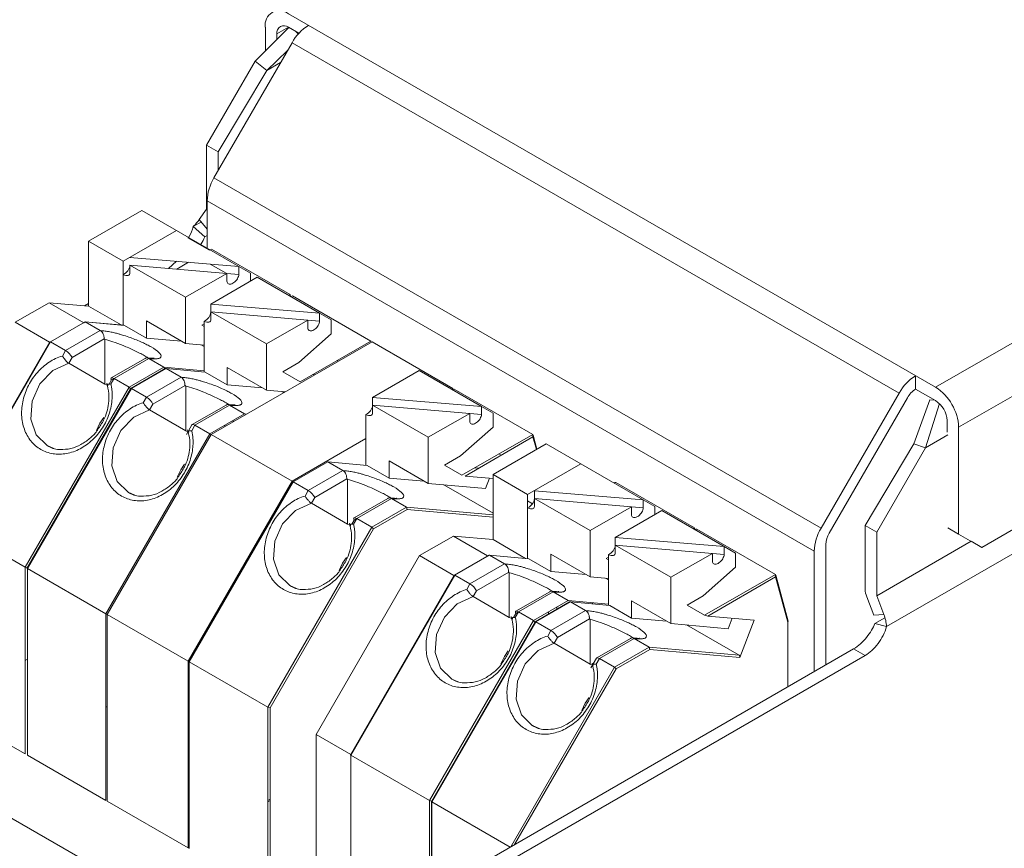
# Model space of a CAD drawing. Header units: millimetres. Extents: x -48 to 228, y 237 to 401.
# Tile 3 of 7: x -33 to -3, y 253 to 279. Entities that reach past the tile are written whole.
import ezdxf

# ---------------------------------------------------------------- set-up
doc = ezdxf.new("R2010")
doc.units = ezdxf.units.MM

msp = doc.modelspace()

# ---------------------------------------------------------------- linework, layer by layer
at = {"color": 7, "linetype": 'Continuous', "lineweight": 15}
for p, q in [((-4.887, 267.596), (204.134, 388.261)), ((-4.18, 266.372), (204.841, 387.037)), ((204.134, 382.546), (-3.473, 262.697)), ((198.073, 378.301), (-6.386, 260.269)), ((-4.887, 267.596), (-24.686, 279.026)), ((-24.671, 278.609), (-25.705, 277.583)), ((-25.393, 278.618), (-25.393, 277.892)), ((-25.039, 278.414), (-25.039, 278.243)), ((-24.365, 278.433), (-24.686, 278.618)), ((-26.966, 274.004), (-24.574, 278.145)), ((-5.998, 267.421), (-24.574, 278.145)), ((-25.705, 277.583), (-27.193, 275.004)), ((-25.351, 277.292), (-25.705, 277.583)), ((-25.351, 277.292), (-26.84, 274.8)), ((-27.193, 275.004), (-26.84, 274.8)), ((-27.193, 275.004), (-27.193, 273.049)), ((-26.84, 274.8), (-26.84, 274.222)), ((-8.389, 263.28), (-26.966, 274.004)), ((-8.596, 262.583), (-27.173, 273.307)), ((-27.173, 271.85), (-27.173, 273.307)), ((-30.802, 272.067), (-29.175, 273.006)), ((-26.205, 271.292), (-29.175, 273.006)), ((-27.193, 273.049), (-27.413, 272.736)), ((-27.351, 272.659), (-27.599, 272.515)), ((-29.741, 271.455), (-28.115, 272.394)), ((-30.802, 270.077), (-30.802, 272.067)), ((-30.802, 272.067), (-29.741, 271.455)), ((-27.761, 272.172), (-27.104, 271.793)), ((-24.638, 270.441), (-27.042, 271.829)), ((-29.741, 269.498), (-29.741, 271.455)), ((-28.108, 271.453), (-28.354, 271.235)), ((-27.832, 270.353), (-29.534, 271.336)), ((-26.566, 271.084), (-29.534, 271.336)), ((-29.534, 271.336), (-29.534, 271.094)), ((-26.205, 271.292), (-26.206, 271.292)), ((-26.205, 271.292), (-25.852, 271.087)), ((-27.832, 270.353), (-26.566, 271.084)), ((-27.059, 270.145), (-25.64, 270.965)), ((-26.566, 271.084), (-26.566, 270.842)), ((-25.852, 271.087), (-25.852, 270.843)), ((-23.731, 269.863), (-25.64, 270.965)), ((-27.832, 268.936), (-27.832, 270.353)), ((-22.163, 269.012), (-24.567, 270.4)), ((-33.048, 269.587), (-32.011, 270.185)), ((-32.011, 270.185), (-30.802, 270.077)), ((-32.011, 270.185), (-30.95, 269.573)), ((-30.802, 270.159), (-30.925, 270.088)), ((-30.802, 270.077), (-29.808, 269.504)), ((-27.059, 270.145), (-27.059, 269.666)), ((-27.059, 270.145), (-23.731, 269.863)), ((-29.034, 269.63), (-29.034, 269.104)), ((-24.091, 269.655), (-27.059, 269.907)), ((-25.357, 268.924), (-27.059, 269.907)), ((-25.357, 268.924), (-24.091, 269.655)), ((-24.091, 269.655), (-24.091, 269.414)), ((-23.731, 269.863), (-23.731, 269.622)), ((-23.731, 269.863), (-23.377, 269.659)), ((-23.377, 269.659), (-23.377, 269.23)), ((-33.048, 269.587), (-31.995, 268.979)), ((-31.507, 268.721), (-30.446, 269.333)), ((-29.718, 269.495), (-30.918, 269.603)), ((-30.446, 269.333), (-30.906, 269.599)), ((-30.906, 269.599), (-29.706, 269.491)), ((-30.443, 269.331), (-30.446, 269.333)), ((-29.718, 269.495), (-29.706, 269.491)), ((-29.706, 269.491), (-29.034, 269.104)), ((-27.266, 269.536), (-27.335, 269.497)), ((-27.266, 268.066), (-27.266, 269.62)), ((-31.307, 268.51), (-30.322, 269.079)), ((-30.305, 269.063), (-30.305, 267.695)), ((-29.034, 269.104), (-27.954, 269.007)), ((-31.989, 268.989), (-35.162, 263.493)), ((-35.148, 263.475), (-31.966, 268.986)), ((-31.966, 268.986), (-31.507, 268.721)), ((-27.052, 266.149), (-22.128, 268.992)), ((-25.357, 267.508), (-25.357, 268.924)), ((-22.128, 268.992), (-19.653, 267.563)), ((-31.603, 268.554), (-31.507, 268.721)), ((-31.409, 268.333), (-31.307, 268.51)), ((-29.068, 268.482), (-30.105, 267.884)), ((-28.961, 268.476), (-30.022, 267.864)), ((-28.961, 268.476), (-28.964, 268.478)), ((-28.501, 268.211), (-28.961, 268.476)), ((-31.409, 268.333), (-30.305, 267.695)), ((-28.501, 268.211), (-29.562, 267.598)), ((-28.459, 268.171), (-29.512, 267.563)), ((-29.491, 267.558), (-28.431, 268.17)), ((-27.971, 267.905), (-28.431, 268.17)), ((-24.367, 268.352), (-24.86, 268.068)), ((-30.022, 267.864), (-29.562, 267.598)), ((-29.032, 267.292), (-27.971, 267.905)), ((-27.968, 267.903), (-27.971, 267.905)), ((-27.231, 268.063), (-26.559, 267.675)), ((-22.11, 267.288), (-20.69, 268.108)), ((-18.781, 267.006), (-20.69, 268.108)), ((-5.498, 267.541), (-5.498, 267.949)), ((-32.744, 262.087), (-29.562, 267.598)), ((-29.514, 267.561), (-32.687, 262.064)), ((-32.673, 262.046), (-29.491, 267.558)), ((-30.199, 267.652), (-30.305, 267.695)), ((-29.562, 267.598), (-29.517, 267.555)), ((-29.514, 267.561), (-29.491, 267.558)), ((-29.491, 267.558), (-29.032, 267.292)), ((-28.832, 267.081), (-27.847, 267.65)), ((-27.83, 267.634), (-27.83, 266.266)), ((-19.7, 267.536), (-19.653, 267.563)), ((-19.653, 267.563), (-19.643, 267.528)), ((-17.213, 266.155), (-19.617, 267.543)), ((-4.887, 267.188), (-5.498, 267.541)), ((-22.11, 267.288), (-22.11, 266.808)), ((-22.11, 267.288), (-18.781, 267.006)), ((-5.998, 267.421), (-8.389, 263.28)), ((-26.593, 267.053), (-27.63, 266.455)), ((-26.486, 267.047), (-27.547, 266.435)), ((-26.486, 267.047), (-26.489, 267.049)), ((-26.027, 266.782), (-26.486, 267.047)), ((-20.407, 266.067), (-22.11, 267.05)), ((-19.141, 266.798), (-22.11, 267.05)), ((-18.781, 267.006), (-18.781, 266.764)), ((-18.781, 267.006), (-18.427, 266.801)), ((-5.198, 265.745), (-4.769, 267.097)), ((-28.934, 266.904), (-27.83, 266.266)), ((-22.316, 265.208), (-22.316, 266.762)), ((-20.407, 266.067), (-19.141, 266.798)), ((-19.141, 266.798), (-19.141, 266.556)), ((-18.427, 266.801), (-18.427, 266.373)), ((-27.638, 266.447), (-27.81, 266.149)), ((-27.547, 266.435), (-27.643, 266.268)), ((-27.547, 266.435), (-27.087, 266.17)), ((-26.379, 266.538), (-26.379, 266.579)), ((-4.533, 266.223), (-4.533, 266.576)), ((-4.18, 263.105), (-4.18, 266.372)), ((-30.269, 260.658), (-27.087, 266.17)), ((-30.234, 260.638), (-27.052, 266.149)), ((-27.759, 266.237), (-27.83, 266.266)), ((-27.052, 266.149), (-24.577, 264.721)), ((-24.577, 264.721), (-22.316, 266.026)), ((-20.407, 264.65), (-20.407, 266.067)), ((-17.082, 265.7), (-17.198, 266.133)), ((-4.508, 266.143), (-5.198, 265.745)), ((-31.863, 265.723), (-32.064, 265.81)), ((-18.427, 264.924), (-16.801, 265.863)), ((-13.831, 264.148), (-16.801, 265.863)), ((-7.041, 263.37), (-5.552, 265.862)), ((-6.687, 263.166), (-5.198, 265.745)), ((-5.198, 265.745), (-5.552, 265.862)), ((-19.417, 265.495), (-19.91, 265.21)), ((-23.021, 265.047), (-23.481, 265.312)), ((-22.281, 265.205), (-21.609, 264.817)), ((-21.609, 265.344), (-21.609, 264.817)), ((-24.082, 264.435), (-23.021, 265.047)), ((-23.018, 265.045), (-23.021, 265.047)), ((-21.609, 264.817), (-20.529, 264.721)), ((-18.654, 264.493), (-18.531, 264.811)), ((-18.427, 262.933), (-18.427, 264.924)), ((-18.427, 264.924), (-17.367, 264.311)), ((-27.759, 259.209), (-24.577, 264.721)), ((-24.564, 264.703), (-27.738, 259.207)), ((-27.724, 259.189), (-24.542, 264.7)), ((-24.542, 264.7), (-24.082, 264.435)), ((-23.882, 264.224), (-22.897, 264.792)), ((-22.88, 264.777), (-22.88, 263.409)), ((-19.931, 264.608), (-18.427, 263.739)), ((-14.7, 264.683), (-14.729, 264.667)), ((-14.668, 264.686), (-14.7, 264.683)), ((-12.263, 263.298), (-14.668, 264.686)), ((-29.389, 264.295), (-29.589, 264.381)), ((-17.16, 264.431), (-17.16, 263.951)), ((-17.16, 264.431), (-13.831, 264.148)), ((-23.984, 264.046), (-22.88, 263.409)), ((-21.643, 264.196), (-22.68, 263.597)), ((-21.536, 264.19), (-22.597, 263.578)), ((-21.077, 263.925), (-22.137, 263.312)), ((-21.536, 264.19), (-21.54, 264.192)), ((-21.077, 263.925), (-21.536, 264.19)), ((-21.051, 263.858), (-21.077, 263.925)), ((-15.457, 263.209), (-17.16, 264.192)), ((-14.191, 263.94), (-17.16, 264.192)), ((-15.457, 263.209), (-14.191, 263.94)), ((-14.191, 263.94), (-14.191, 263.699)), ((-13.831, 264.148), (-13.831, 263.907)), ((-13.831, 264.148), (-13.477, 263.944)), ((-13.477, 263.944), (-13.477, 263.699)), ((-22.087, 263.259), (-21.051, 263.858)), ((-21.051, 263.858), (-18.427, 263.623)), ((-14.685, 263.002), (-13.265, 263.822)), ((-11.356, 262.719), (-13.265, 263.822)), ((-35.148, 263.475), (-32.744, 262.087)), ((-25.319, 257.801), (-22.137, 263.312)), ((-22.775, 263.365), (-22.88, 263.409)), ((-22.597, 263.578), (-22.137, 263.312)), ((-22.137, 263.312), (-22.087, 263.259)), ((-6.687, 263.166), (-7.041, 263.37)), ((-7.041, 261.415), (-7.041, 263.37)), ((-25.249, 257.784), (-22.087, 263.259)), ((-20.673, 262.443), (-19.637, 263.041)), ((-19.637, 263.041), (-18.427, 262.933)), ((-19.637, 263.041), (-18.591, 262.438)), ((-15.457, 261.793), (-15.457, 263.209)), ((-14.685, 263.002), (-14.685, 262.522)), ((-14.685, 263.002), (-11.356, 262.719)), ((-12.226, 263.255), (-12.255, 263.238)), ((-9.788, 261.869), (-12.193, 263.257)), ((-6.687, 261.211), (-6.687, 263.166)), ((-4.508, 263.295), (-4.18, 263.105)), ((-3.473, 262.697), (-4.18, 263.105)), ((-18.427, 262.933), (-17.428, 262.356)), ((-12.982, 261.781), (-14.685, 262.763)), ((-11.356, 262.719), (-11.356, 262.478)), ((-11.356, 262.719), (-11.003, 262.515)), ((-8.243, 262.787), (-8.243, 259.098)), ((-3.793, 262.882), (-6.687, 261.211)), ((-3.473, 262.697), (-3.801, 262.887)), ((-23.835, 256.968), (-20.673, 262.443)), ((-20.673, 262.443), (-19.621, 261.835)), ((-18.559, 262.456), (-19.613, 261.848)), ((-19.592, 261.843), (-18.531, 262.455)), ((-18.072, 262.19), (-18.531, 262.455)), ((-16.659, 262.487), (-16.659, 261.96)), ((-14.892, 260.922), (-14.892, 262.476)), ((-12.982, 261.781), (-11.716, 262.511)), ((-11.003, 262.515), (-11.003, 262.087)), ((-8.596, 262.583), (-8.596, 258.894)), ((-19.132, 261.577), (-18.072, 262.19)), ((-18.068, 262.188), (-18.072, 262.19)), ((-17.331, 262.348), (-16.659, 261.96)), ((-14.892, 262.393), (-14.96, 262.353)), ((-32.673, 262.046), (-30.269, 260.658)), ((-19.615, 261.846), (-22.788, 256.35)), ((-22.774, 256.331), (-19.592, 261.843)), ((-19.615, 261.846), (-19.592, 261.843)), ((-19.592, 261.843), (-19.132, 261.577)), ((-18.932, 261.366), (-17.947, 261.935)), ((-17.93, 261.919), (-17.93, 260.551)), ((-16.659, 261.96), (-15.58, 261.863)), ((-11.955, 260.618), (-9.788, 261.869)), ((-9.78, 261.792), (-9.788, 261.869)), ((-9.396, 260.438), (-9.773, 261.847)), ((-24.439, 261.437), (-24.64, 261.524)), ((-12.982, 260.364), (-12.982, 261.781)), ((-11.859, 260.592), (-9.78, 261.792)), ((-9.78, 261.792), (-9.41, 260.408)), ((-16.693, 261.339), (-17.73, 260.74)), ((-16.587, 261.332), (-17.647, 260.72)), ((-16.587, 261.332), (-16.59, 261.334)), ((-16.127, 261.067), (-16.587, 261.332)), ((-11.993, 261.209), (-12.485, 260.924)), ((-6.467, 260.644), (-6.687, 261.211)), ((-19.035, 261.189), (-17.93, 260.551)), ((-16.084, 261.027), (-17.138, 260.419)), ((-17.117, 260.414), (-16.056, 261.026)), ((-15.597, 260.761), (-16.056, 261.026)), ((-14.856, 260.919), (-14.185, 260.531)), ((-14.185, 261.058), (-14.185, 260.531)), ((-12.485, 260.924), (-11.955, 260.618)), ((-30.234, 260.638), (-27.759, 259.209)), ((-30.234, 254.922), (-30.234, 260.638)), ((-17.647, 260.72), (-17.188, 260.455)), ((-16.657, 260.149), (-15.597, 260.761)), ((-16.479, 260.799), (-16.479, 260.864)), ((-15.594, 260.759), (-15.597, 260.761)), ((-11.955, 260.618), (-11.859, 260.592)), ((-11.859, 260.592), (-10.437, 260.465)), ((-20.37, 254.943), (-17.188, 260.455)), ((-17.14, 260.417), (-20.313, 254.921)), ((-20.299, 254.903), (-17.117, 260.414)), ((-17.825, 260.508), (-17.93, 260.551)), ((-17.14, 260.417), (-17.117, 260.414)), ((-17.117, 260.414), (-16.657, 260.149)), ((-16.457, 259.938), (-15.472, 260.506)), ((-15.455, 260.491), (-15.455, 259.122)), ((-14.185, 260.531), (-13.105, 260.435)), ((-12.507, 260.321), (-10.897, 259.392)), ((-11.229, 260.207), (-11.106, 260.525)), ((-10.437, 260.465), (-10.879, 259.326)), ((-16.56, 259.76), (-15.455, 259.122)), ((-14.218, 259.91), (-15.255, 259.311)), ((-14.112, 259.904), (-15.172, 259.291)), ((-14.112, 259.904), (-14.115, 259.906)), ((-13.652, 259.638), (-14.112, 259.904)), ((-23.658, 250.199), (-7.394, 259.588)), ((-23.304, 249.995), (-7.041, 259.383)), ((-13.652, 259.638), (-14.713, 259.026)), ((-14.663, 258.973), (-13.626, 259.572)), ((-13.626, 259.572), (-13.652, 259.638)), ((-10.897, 259.392), (-13.652, 259.638)), ((-13.626, 259.572), (-10.879, 259.326)), ((-7.041, 259.383), (-7.394, 259.588)), ((-27.759, 253.493), (-27.759, 259.209)), ((-27.724, 259.189), (-25.319, 257.801)), ((-15.384, 259.093), (-15.455, 259.122)), ((-15.263, 259.303), (-15.435, 259.005)), ((-15.172, 259.291), (-15.269, 259.124)), ((-15.172, 259.291), (-14.713, 259.026)), ((-17.765, 253.601), (-14.663, 258.973)), ((-14.713, 259.026), (-14.663, 258.973)), ((-19.489, 258.58), (-19.69, 258.666)), ((-38.861, 257.698), (-24.628, 249.482)), ((-17.014, 257.151), (-17.215, 257.238)), ((-23.835, 256.968), (-22.782, 256.36)), ((-23.835, 251.31), (-23.835, 256.968)), ((-22.774, 256.331), (-20.37, 254.943)), ((-20.314, 254.918), (-20.314, 252.129)), ((-20.313, 254.921), (-20.299, 254.903)), ((-20.299, 254.903), (-17.904, 253.52))]:
    msp.add_line(p, q, dxfattribs=at)
at = {"color": 144, "linetype": 'Continuous', "lineweight": 0}
for p, q in [((-24.686, 278.618), (-25.039, 278.414)), ((-24.384, 278.412), (-24.447, 278.48)), ((-24.711, 277.909), (-25.351, 277.292)), ((-25.351, 277.292), (-24.925, 277.537)), ((-27.413, 272.736), (-27.173, 272.437)), ((-27.599, 272.515), (-27.246, 272.202)), ((-27.246, 272.202), (-27.173, 272.244)), ((-27.089, 271.802), (-27.042, 271.829)), ((-29.534, 271.574), (-26.205, 271.292)), ((-28.106, 271.215), (-27.746, 271.422)), ((-26.592, 271.086), (-27.076, 271.366)), ((-26.205, 271.292), (-26.205, 271.05)), ((-26.205, 271.05), (-26.566, 271.081)), ((-24.624, 270.379), (-24.638, 270.441)), ((-24.62, 270.377), (-24.622, 270.384)), ((-24.614, 270.373), (-24.567, 270.4)), ((-27.832, 268.936), (-29.034, 269.63)), ((-31.966, 268.986), (-30.906, 269.599)), ((-30.95, 269.573), (-30.906, 269.599)), ((-27.335, 269.497), (-27.266, 269.457)), ((-23.377, 269.23), (-24.367, 268.352)), ((-31.989, 268.989), (-31.966, 268.986)), ((-27.266, 268.886), (-27.832, 268.936)), ((-27.356, 268.894), (-27.266, 268.842)), ((-24.33, 267.762), (-22.163, 269.012)), ((-22.153, 268.977), (-22.163, 269.012)), ((-28.474, 268.162), (-28.501, 268.211)), ((-27.266, 268.1), (-28.501, 268.211)), ((-28.459, 268.171), (-28.431, 268.17)), ((-28.431, 268.17), (-27.231, 268.063)), ((-26.559, 268.202), (-26.559, 267.675)), ((-25.357, 267.508), (-26.559, 268.202)), ((-23.198, 268.415), (-23.163, 268.394)), ((-30.022, 267.864), (-30.118, 267.697)), ((-24.86, 268.068), (-24.33, 267.762)), ((-23.941, 267.986), (-23.88, 267.98)), ((-30.105, 267.816), (-30.175, 267.693)), ((-26.559, 267.675), (-25.479, 267.578)), ((-19.664, 267.516), (-19.617, 267.543)), ((-29.128, 267.125), (-29.032, 267.292)), ((-24.787, 267.457), (-25.357, 267.508)), ((-24.881, 267.465), (-24.827, 267.434)), ((-5.748, 267.277), (-8.139, 263.135)), ((-28.934, 266.904), (-28.832, 267.081)), ((-5.552, 265.862), (-5.062, 267.21)), ((-4.908, 267.2), (-5.062, 267.21)), ((-26.027, 266.782), (-27.087, 266.17)), ((-25.965, 266.777), (-26.027, 266.782)), ((-18.427, 266.373), (-19.417, 265.495)), ((-27.087, 266.17), (-27.055, 266.143)), ((-19.38, 264.904), (-17.213, 266.155)), ((-19.283, 264.878), (-17.205, 266.078)), ((-17.205, 266.078), (-17.213, 266.155)), ((-18.249, 265.557), (-18.178, 265.516)), ((-24.542, 264.7), (-23.481, 265.312)), ((-23.481, 265.312), (-22.281, 265.205)), ((-20.407, 264.65), (-21.609, 265.344)), ((-19.91, 265.21), (-19.38, 264.904)), ((-18.992, 265.128), (-18.869, 265.117)), ((-17.367, 264.311), (-15.74, 265.25)), ((-19.283, 264.878), (-18.427, 264.802)), ((-24.564, 264.703), (-24.542, 264.7)), ((-18.654, 264.493), (-20.407, 264.65)), ((-24.179, 264.268), (-24.082, 264.435)), ((-23.984, 264.046), (-23.882, 264.224)), ((-17.367, 262.351), (-17.367, 264.311)), ((-17.367, 264.118), (-17.218, 264.032)), ((-22.68, 263.53), (-22.751, 263.407)), ((-22.597, 263.578), (-22.694, 263.41)), ((-12.311, 263.27), (-12.263, 263.298)), ((-12.248, 263.242), (-12.263, 263.298)), ((-12.193, 263.257), (-12.226, 263.255)), ((-11.716, 262.511), (-14.685, 262.763)), ((-18.559, 262.456), (-18.531, 262.455)), ((-18.531, 262.455), (-17.331, 262.348)), ((-15.457, 261.793), (-16.659, 262.487)), ((-11.716, 262.511), (-11.716, 262.27)), ((-14.96, 262.353), (-14.892, 262.313)), ((-32.744, 262.087), (-32.684, 262.07)), ((-32.744, 256.371), (-32.744, 262.087)), ((-32.687, 262.064), (-32.673, 262.046)), ((-32.673, 256.33), (-32.673, 262.046)), ((-11.003, 262.087), (-11.993, 261.209)), ((-19.229, 261.41), (-19.132, 261.577)), ((-14.892, 261.742), (-15.457, 261.793)), ((-14.981, 261.75), (-14.892, 261.698)), ((-19.035, 261.189), (-18.932, 261.366)), ((-16.127, 261.067), (-17.188, 260.455)), ((-14.892, 260.957), (-16.127, 261.067)), ((-16.084, 261.027), (-16.056, 261.026)), ((-16.056, 261.026), (-14.856, 260.919)), ((-15.385, 261.001), (-15.385, 260.966)), ((-12.982, 260.364), (-14.185, 261.058)), ((-6.993, 261.183), (-6.773, 260.617)), ((-30.269, 260.658), (-30.23, 260.644)), ((-30.269, 254.943), (-30.269, 260.658)), ((-17.73, 260.672), (-17.801, 260.55)), ((-17.647, 260.72), (-17.744, 260.553)), ((-6.467, 260.644), (-6.773, 260.617)), ((-17.188, 260.455), (-17.143, 260.411)), ((-11.229, 260.207), (-12.982, 260.364)), ((-9.396, 260.438), (-9.41, 260.408)), ((-9.41, 260.408), (-9.41, 258.424)), ((-6.74, 260.364), (-6.436, 260.539)), ((-6.386, 260.269), (-6.74, 260.364)), ((-16.754, 259.981), (-16.657, 260.149)), ((-16.56, 259.76), (-16.457, 259.938)), ((-32.673, 259.27), (-32.744, 259.229)), ((-27.738, 259.207), (-27.724, 259.189)), ((-27.724, 253.473), (-27.724, 259.189)), ((-35.148, 257.759), (-32.744, 256.371)), ((-30.234, 257.82), (-30.269, 257.8)), ((-25.319, 257.801), (-25.249, 257.784)), ((-25.319, 252.085), (-25.319, 257.801)), ((-25.249, 252.126), (-25.249, 257.784)), ((-32.673, 256.33), (-30.269, 254.943)), ((-22.788, 256.35), (-22.774, 256.331)), ((-22.774, 250.709), (-22.774, 256.331)), ((-30.234, 254.922), (-27.759, 253.493)), ((-25.249, 254.983), (-25.319, 254.943)), ((-25.249, 254.943), (-25.319, 254.902)), ((-20.37, 254.943), (-20.31, 254.926)), ((-20.37, 252.097), (-20.37, 254.943)), ((-27.724, 253.514), (-27.759, 253.493))]:
    msp.add_line(p, q, dxfattribs=at)
at = {"color": 8, "linetype": 'Continuous', "lineweight": 15}
for p, q in [((-24.685, 270.414), (-24.638, 270.441)), ((-23.731, 269.622), (-24.091, 269.652)), ((-30.022, 267.864), (-30.105, 267.816)), ((-18.781, 266.764), (-19.141, 266.795)), ((-26.628, 266.394), (-26.628, 266.435)), ((-17.198, 266.098), (-17.213, 266.155)), ((-17.205, 266.078), (-17.101, 265.689)), ((-14.715, 264.658), (-14.668, 264.686)), ((-18.427, 263.688), (-21.077, 263.925)), ((-13.831, 263.907), (-14.191, 263.937)), ((-22.597, 263.578), (-22.68, 263.53)), ((-12.24, 263.23), (-12.193, 263.257)), ((-11.356, 262.478), (-11.716, 262.509)), ((-17.647, 260.72), (-17.73, 260.672)), ((-16.728, 260.655), (-16.728, 260.72)), ((-17.885, 253.531), (-14.713, 259.026)), ((-20.299, 252.138), (-20.299, 254.903))]:
    msp.add_line(p, q, dxfattribs=at)
at = {"color": 7, "linetype": 'Continuous', "lineweight": 15, "flags": 128}
for points in [[(-29.534, 271.094), (-29.538, 271.067), (-29.55, 271.045), (-29.568, 271.029), (-29.593, 271.019), (-29.624, 271.016), (-29.66, 271.02), (-29.699, 271.031), (-29.741, 271.048)], [(-26.566, 270.842), (-26.563, 270.815), (-26.555, 270.792), (-26.541, 270.773), (-26.523, 270.759), (-26.501, 270.752), (-26.476, 270.75), (-26.447, 270.754), (-26.417, 270.764), (-26.385, 270.779), (-26.354, 270.8), (-26.324, 270.825), (-26.295, 270.854), (-26.27, 270.885), (-26.248, 270.919), (-26.23, 270.953), (-26.216, 270.987), (-26.208, 271.02), (-26.205, 271.05)], [(-27.059, 269.666), (-27.063, 269.638), (-27.075, 269.616), (-27.093, 269.6), (-27.118, 269.591), (-27.149, 269.588), (-27.185, 269.592), (-27.224, 269.603), (-27.266, 269.62)], [(-24.091, 269.414), (-24.088, 269.386), (-24.08, 269.363), (-24.067, 269.344), (-24.049, 269.331), (-24.026, 269.323), (-24.001, 269.321), (-23.972, 269.325), (-23.942, 269.335), (-23.911, 269.351), (-23.879, 269.371), (-23.849, 269.396), (-23.821, 269.425), (-23.795, 269.457), (-23.773, 269.49), (-23.755, 269.524), (-23.741, 269.558), (-23.733, 269.591), (-23.731, 269.622)], [(-22.11, 266.808), (-22.114, 266.781), (-22.125, 266.759), (-22.143, 266.743), (-22.168, 266.733), (-22.199, 266.73), (-22.235, 266.734), (-22.274, 266.745), (-22.316, 266.762)], [(-19.141, 266.556), (-19.138, 266.529), (-19.13, 266.505), (-19.117, 266.487), (-19.099, 266.473), (-19.077, 266.465), (-19.051, 266.464), (-19.022, 266.468), (-18.992, 266.478), (-18.961, 266.493), (-18.93, 266.514), (-18.899, 266.539), (-18.871, 266.568), (-18.845, 266.599), (-18.823, 266.633), (-18.805, 266.667), (-18.792, 266.701), (-18.783, 266.734), (-18.781, 266.764)], [(-27.638, 266.447), (-27.63, 266.455), (-27.616, 266.459), (-27.597, 266.456), (-27.573, 266.448), (-27.547, 266.435)], [(-17.16, 263.951), (-17.164, 263.923), (-17.175, 263.901), (-17.194, 263.885), (-17.219, 263.876), (-17.25, 263.873), (-17.285, 263.877), (-17.325, 263.888), (-17.367, 263.905)], [(-14.191, 263.699), (-14.188, 263.671), (-14.18, 263.648), (-14.167, 263.629), (-14.149, 263.616), (-14.127, 263.608), (-14.101, 263.606), (-14.073, 263.61), (-14.042, 263.62), (-14.011, 263.636), (-13.98, 263.656), (-13.95, 263.681), (-13.921, 263.71), (-13.895, 263.742), (-13.873, 263.775), (-13.855, 263.809), (-13.842, 263.843), (-13.834, 263.876), (-13.831, 263.907)], [(-14.685, 262.522), (-14.689, 262.495), (-14.7, 262.473), (-14.719, 262.457), (-14.744, 262.447), (-14.775, 262.444), (-14.81, 262.448), (-14.85, 262.459), (-14.892, 262.476)], [(-11.716, 262.27), (-11.714, 262.243), (-11.705, 262.219), (-11.692, 262.201), (-11.674, 262.187), (-11.652, 262.179), (-11.626, 262.178), (-11.598, 262.182), (-11.568, 262.192), (-11.536, 262.207), (-11.505, 262.228), (-11.475, 262.253), (-11.446, 262.281), (-11.42, 262.313), (-11.398, 262.346), (-11.38, 262.381), (-11.367, 262.415), (-11.359, 262.447), (-11.356, 262.478)], [(-15.263, 259.303), (-15.255, 259.311), (-15.241, 259.315), (-15.222, 259.313), (-15.199, 259.305), (-15.172, 259.291)]]:
    msp.add_lwpolyline(points, dxfattribs=at)
at = {"color": 8, "linetype": 'Continuous', "lineweight": 15, "flags": 128}
for points in [[(-32.064, 265.81), (-32.064, 265.81), (-32.404, 266.143), (-32.567, 266.625), (-32.526, 267.175), (-32.288, 267.699), (-31.894, 268.108), (-31.409, 268.333)], [(-29.589, 264.381), (-29.589, 264.381), (-29.929, 264.714), (-30.092, 265.197), (-30.051, 265.746), (-29.813, 266.27), (-29.419, 266.679), (-28.934, 266.904)], [(-24.64, 261.524), (-24.64, 261.524), (-24.979, 261.857), (-25.142, 262.339), (-25.102, 262.889), (-24.864, 263.413), (-24.469, 263.822), (-23.984, 264.046)], [(-19.69, 258.666), (-19.69, 258.666), (-20.029, 258.999), (-20.193, 259.482), (-20.152, 260.031), (-19.914, 260.555), (-19.519, 260.964), (-19.035, 261.189)], [(-17.215, 257.238), (-17.215, 257.237), (-17.555, 257.571), (-17.718, 258.053), (-17.677, 258.603), (-17.439, 259.126), (-17.044, 259.535), (-16.56, 259.76)]]:
    msp.add_lwpolyline(points, dxfattribs=at)
at = {"color": 144, "linetype": 'Continuous', "lineweight": 0, "flags": 128}
for points in [[(-30.105, 267.816), (-30.113, 267.84), (-30.116, 267.859), (-30.113, 267.874), (-30.105, 267.884), (-30.09, 267.887), (-30.071, 267.885), (-30.048, 267.877), (-30.022, 267.864)], [(-30.339, 266.671), (-30.454, 266.496), (-30.561, 266.276)], [(-27.864, 265.242), (-27.979, 265.068), (-28.086, 264.847)], [(-22.68, 263.53), (-22.689, 263.553), (-22.692, 263.573), (-22.689, 263.588), (-22.68, 263.597), (-22.666, 263.601), (-22.647, 263.599), (-22.624, 263.591), (-22.597, 263.578)], [(-22.914, 262.384), (-23.03, 262.21), (-23.137, 261.99)], [(-17.73, 260.672), (-17.739, 260.696), (-17.742, 260.716), (-17.739, 260.731), (-17.73, 260.74), (-17.716, 260.744), (-17.697, 260.742), (-17.674, 260.734), (-17.647, 260.72)], [(-17.965, 259.527), (-18.08, 259.353), (-18.187, 259.132)], [(-15.49, 258.098), (-15.605, 257.924), (-15.712, 257.703)]]:
    msp.add_lwpolyline(points, dxfattribs=at)
at = {"color": 7, "linetype": 'Continuous', "lineweight": 15}
for centre, radius, start, end in [((-24.962, 278.688), 0.437, 50.7967, 189.214), ((-23.311, 277.449), 1.443, 121.9547, 151.1444), ((-25.731, 273.257), 1.443, 148.8563, 178.0435), ((-27.412, 269.943), 0.355, 294.3319, 353.6675), ((-31.783, 268.259), 0.539, 27.7893, 59.1086), ((-4.735, 266.725), 1.443, 121.9547, 151.1444), ((-5.116, 266.929), 0.721, 121.9547, 151.1444), ((-5.715, 266.302), 1.537, 2.6055, 57.3945), ((-22.463, 267.086), 0.355, 294.3319, 353.6675), ((-5.301, 266.541), 0.768, 2.6055, 57.3945), ((-7.154, 262.534), 1.443, 148.8563, 178.0435), ((-15.038, 262.8), 0.355, 294.3319, 353.6675), ((-10.928, 259.348), 0.0543, 336.0238, 53.9768)]:
    msp.add_arc(centre, radius, start, end, dxfattribs=at)
at = {"color": 144, "linetype": 'Continuous', "lineweight": 0}
for centre, radius, start, end in [((-24.824, 278.449), 0.218, 50.7967, 189.214), ((-29.887, 271.372), 0.355, 294.3319, 353.6675), ((-29.308, 266.83), 0.539, 27.7893, 59.1086), ((-24.362, 263.969), 0.544, 27.9358, 58.9622), ((-17.513, 264.228), 0.355, 294.3319, 353.6675), ((-7.522, 262.762), 0.721, 148.8563, 178.0435), ((-19.409, 261.115), 0.539, 27.7893, 59.1086), ((-6.39, 261.428), 0.651, 181.1082, 202.0212), ((-16.934, 259.686), 0.539, 27.7893, 59.1086)]:
    msp.add_arc(centre, radius, start, end, dxfattribs=at)
for points, knots in [([(-27.413, 272.736), (-27.436, 272.703), (-27.491, 272.633), (-27.561, 272.555), (-27.599, 272.515), (-27.599, 272.515)], [-0.000005, -0.000005, -0.000005, -0.000005, 0.499995, 0.999995, 1, 1, 1, 1]), ([(-30.118, 267.697), (-30.132, 267.697), (-30.158, 267.696), (-30.186, 267.692), (-30.204, 267.688), (-30.214, 267.684), (-30.229, 267.677), (-30.238, 267.662), (-30.217, 267.646), (-30.207, 267.639)], [0, 0, 0, 0, 0.157281, 0.285762, 0.385773, 0.457541, 0.501216, 0.763795, 1, 1, 1, 1]), ([(-28.934, 266.904), (-28.941, 266.908), (-28.955, 266.917), (-28.98, 266.938), (-29.007, 266.965), (-29.037, 266.999), (-29.083, 267.053), (-29.11, 267.096), (-29.128, 267.125)], [0, 0, 0, 0, 0.115893, 0.2375305, 0.3658247, 0.5016778, 0.6632613, 1, 1, 1, 1]), ([(-23.984, 264.046), (-23.991, 264.051), (-24.005, 264.059), (-24.03, 264.08), (-24.057, 264.107), (-24.087, 264.142), (-24.133, 264.196), (-24.16, 264.239), (-24.178, 264.268)], [0, 0, 0, 0, 0.115893, 0.23753, 0.365825, 0.501678, 0.663261, 1, 1, 1, 1]), ([(-22.693, 263.411), (-22.708, 263.41), (-22.734, 263.41), (-22.762, 263.406), (-22.779, 263.402), (-22.79, 263.398), (-22.804, 263.391), (-22.814, 263.375), (-22.792, 263.36), (-22.782, 263.352)], [0, 0, 0, 0, 0.157281, 0.285762, 0.385773, 0.457541, 0.501216, 0.763795, 1, 1, 1, 1]), ([(-19.035, 261.189), (-19.041, 261.193), (-19.055, 261.202), (-19.08, 261.223), (-19.107, 261.25), (-19.138, 261.284), (-19.183, 261.338), (-19.21, 261.381), (-19.229, 261.41)], [0, 0, 0, 0, 0.115893, 0.2375305, 0.3658247, 0.5016778, 0.6632613, 1, 1, 1, 1]), ([(-6.386, 260.269), (-6.386, 260.269), (-6.39, 260.334), (-6.408, 260.462), (-6.444, 260.585), (-6.467, 260.644)], [0, 0, 0, 0, 0.000005, 0.500005, 1.000005, 1.000005, 1.000005, 1.000005]), ([(-17.744, 260.553), (-17.758, 260.553), (-17.784, 260.553), (-17.812, 260.548), (-17.83, 260.544), (-17.84, 260.541), (-17.855, 260.534), (-17.864, 260.518), (-17.843, 260.502), (-17.833, 260.495)], [0, 0, 0, 0, 0.157281, 0.285762, 0.385773, 0.457541, 0.501216, 0.763795, 1, 1, 1, 1]), ([(-16.56, 259.76), (-16.567, 259.765), (-16.58, 259.773), (-16.605, 259.794), (-16.632, 259.821), (-16.663, 259.855), (-16.709, 259.91), (-16.736, 259.953), (-16.754, 259.982)], [0, 0, 0, 0, 0.115893, 0.2375305, 0.3658247, 0.5016778, 0.6632613, 1, 1, 1, 1])]:
    msp.add_open_spline(points, degree=3, knots=knots, dxfattribs=at)
at = {"color": 7, "linetype": 'Continuous', "lineweight": 15}
for points, knots in [([(-27.599, 272.515), (-27.632, 272.41), (-27.668, 272.293), (-27.738, 272.19), (-27.745, 272.18)], [0, 0, 0, 0, 0.902974, 1, 1, 1, 1]), ([(-27.246, 272.202), (-27.279, 272.126), (-27.315, 272.042), (-27.369, 271.972), (-27.374, 271.966)], [0, 0, 0, 0, 0.91257, 1, 1, 1, 1]), ([(-29.723, 269.185), (-29.747, 269.192), (-29.803, 269.209), (-29.9, 269.236), (-30.02, 269.267), (-30.159, 269.297), (-30.308, 269.322), (-30.396, 269.328), (-30.443, 269.331)], [0, 0, 0, 0, 0.08196, 0.197871, 0.347682, 0.53141, 0.748959, 1, 1, 1, 1]), ([(-30.443, 269.331), (-30.404, 269.31), (-30.371, 269.269), (-30.341, 269.197), (-30.335, 269.171), (-30.329, 269.134), (-30.329, 269.121), (-30.327, 269.097), (-30.327, 269.084), (-30.321, 269.079)], [0, 0, 0, 0, 0.5, 0.5, 0.75, 0.75, 0.875, 0.875, 1, 1, 1, 1]), ([(-30.118, 267.697), (-30.111, 267.661), (-30.096, 267.589), (-30.083, 267.478), (-30.077, 267.365), (-30.081, 267.212), (-30.105, 267.018), (-30.166, 266.787), (-30.256, 266.562), (-30.413, 266.279), (-30.673, 265.966), (-31.056, 265.693), (-31.477, 265.546), (-31.896, 265.539), (-32.277, 265.673), (-32.582, 265.935), (-32.786, 266.302), (-32.87, 266.739), (-32.825, 267.208), (-32.684, 267.589), (-32.517, 267.867), (-32.368, 268.057), (-32.198, 268.226), (-32.011, 268.367), (-31.811, 268.481), (-31.673, 268.529), (-31.603, 268.554)], [0, 0, 0, 0, 0.01575, 0.031379, 0.046976, 0.062633, 0.093921, 0.125262, 0.156537, 0.187874, 0.250304, 0.312733, 0.375163, 0.437592, 0.500022, 0.562452, 0.624881, 0.687311, 0.74974, 0.81217, 0.843437, 0.874782, 0.906053, 0.937411, 0.968608, 1, 1, 1, 1]), ([(-31.603, 268.554), (-31.596, 268.543), (-31.583, 268.522), (-31.562, 268.492), (-31.542, 268.466), (-31.525, 268.444), (-31.497, 268.41), (-31.454, 268.365), (-31.424, 268.343), (-31.409, 268.333)], [0, 0, 0, 0, 0.13411, 0.251289, 0.351538, 0.434869, 0.501312, 0.760507, 1, 1, 1, 1]), ([(-28.964, 268.478), (-28.979, 268.485), (-29.009, 268.498), (-29.046, 268.496), (-29.062, 268.483), (-29.066, 268.48)], [0, 0, 0, 0, 0.427083, 0.854048, 1, 1, 1, 1]), ([(-28.79, 268.486), (-28.799, 268.485), (-28.824, 268.479), (-28.944, 268.489), (-29.024, 268.496)], [0, 0, 0, 0, 0.33209, 1, 1, 1, 1]), ([(-27.248, 267.756), (-27.272, 267.763), (-27.328, 267.78), (-27.425, 267.808), (-27.546, 267.838), (-27.684, 267.868), (-27.834, 267.894), (-27.921, 267.899), (-27.968, 267.903)], [0, 0, 0, 0, 0.08196, 0.197871, 0.347682, 0.53141, 0.748959, 1, 1, 1, 1]), ([(-27.968, 267.903), (-27.929, 267.881), (-27.896, 267.84), (-27.866, 267.768), (-27.86, 267.743), (-27.855, 267.705), (-27.854, 267.692), (-27.852, 267.668), (-27.852, 267.655), (-27.847, 267.65)], [0, 0, 0, 0, 0.5, 0.5, 0.75, 0.75, 0.875, 0.875, 1, 1, 1, 1]), ([(-30.246, 267.72), (-30.219, 267.617), (-30.168, 267.421), (-30.183, 267.034), (-30.289, 266.643), (-30.454, 266.401), (-30.517, 266.308)], [0, 0, 0, 0, 0.2305246, 0.4382842, 0.7830691, 1, 1, 1, 1]), ([(-27.643, 266.268), (-27.636, 266.232), (-27.621, 266.16), (-27.608, 266.049), (-27.602, 265.936), (-27.606, 265.783), (-27.63, 265.589), (-27.691, 265.358), (-27.781, 265.133), (-27.938, 264.85), (-28.198, 264.537), (-28.581, 264.264), (-29.002, 264.117), (-29.422, 264.11), (-29.802, 264.244), (-30.108, 264.506), (-30.312, 264.873), (-30.395, 265.311), (-30.35, 265.779), (-30.209, 266.161), (-30.042, 266.438), (-29.893, 266.628), (-29.723, 266.797), (-29.536, 266.938), (-29.337, 267.052), (-29.198, 267.101), (-29.128, 267.125)], [0, 0, 0, 0, 0.01575, 0.031379, 0.046976, 0.062633, 0.093921, 0.125262, 0.156537, 0.187874, 0.250304, 0.312733, 0.375163, 0.437592, 0.500022, 0.562452, 0.624881, 0.687311, 0.74974, 0.81217, 0.843437, 0.874782, 0.906053, 0.937411, 0.968608, 1, 1, 1, 1]), ([(-26.489, 267.049), (-26.504, 267.056), (-26.534, 267.069), (-26.571, 267.067), (-26.587, 267.055), (-26.591, 267.051)], [0, 0, 0, 0, 0.427083, 0.854048, 1, 1, 1, 1]), ([(-26.315, 267.057), (-26.324, 267.056), (-26.35, 267.051), (-26.469, 267.061), (-26.549, 267.067)], [0, 0, 0, 0, 0.33209, 1, 1, 1, 1]), ([(-30.517, 266.308), (-30.527, 266.292), (-30.593, 266.182), (-30.771, 266.017), (-31.038, 265.826), (-31.358, 265.696), (-31.564, 265.695), (-31.673, 265.695)], [0, 0, 0, 0, 0.036768, 0.25658, 0.486248, 0.728483, 1, 1, 1, 1]), ([(-27.771, 266.291), (-27.744, 266.188), (-27.693, 265.992), (-27.709, 265.605), (-27.815, 265.214), (-27.979, 264.972), (-28.043, 264.879)], [0, 0, 0, 0, 0.2305246, 0.4382842, 0.7830691, 1, 1, 1, 1]), ([(-27.643, 266.268), (-27.657, 266.268), (-27.683, 266.267), (-27.711, 266.263), (-27.729, 266.259), (-27.739, 266.256), (-27.754, 266.249), (-27.764, 266.233), (-27.742, 266.217), (-27.732, 266.21)], [0, 0, 0, 0, 0.157281, 0.285762, 0.385773, 0.457541, 0.501216, 0.763795, 1, 1, 1, 1]), ([(-31.673, 265.695), (-31.681, 265.694), (-31.832, 265.681), (-31.951, 265.747), (-32.064, 265.81)], [0, 0, 0, 0, 0.0531448, 1, 1, 1, 1]), ([(-28.043, 264.879), (-28.052, 264.863), (-28.118, 264.754), (-28.296, 264.588), (-28.563, 264.397), (-28.884, 264.267), (-29.09, 264.267), (-29.198, 264.266)], [0, 0, 0, 0, 0.036768, 0.25658, 0.486248, 0.728483, 1, 1, 1, 1]), ([(-22.299, 264.899), (-22.322, 264.906), (-22.379, 264.923), (-22.475, 264.95), (-22.596, 264.981), (-22.734, 265.011), (-22.884, 265.036), (-22.971, 265.042), (-23.018, 265.045)], [0, 0, 0, 0, 0.08196, 0.197871, 0.347682, 0.53141, 0.748959, 1, 1, 1, 1]), ([(-23.018, 265.045), (-22.979, 265.024), (-22.946, 264.983), (-22.916, 264.911), (-22.91, 264.885), (-22.905, 264.847), (-22.904, 264.835), (-22.903, 264.811), (-22.903, 264.798), (-22.897, 264.793)], [0, 0, 0, 0, 0.5, 0.5, 0.75, 0.75, 0.875, 0.875, 1, 1, 1, 1]), ([(-29.198, 264.266), (-29.207, 264.266), (-29.357, 264.252), (-29.477, 264.318), (-29.589, 264.381)], [0, 0, 0, 0, 0.053145, 1, 1, 1, 1]), ([(-22.694, 263.41), (-22.686, 263.374), (-22.671, 263.303), (-22.658, 263.192), (-22.653, 263.079), (-22.656, 262.926), (-22.681, 262.732), (-22.741, 262.5), (-22.831, 262.276), (-22.989, 261.993), (-23.248, 261.679), (-23.632, 261.406), (-24.052, 261.26), (-24.472, 261.253), (-24.852, 261.387), (-25.158, 261.649), (-25.362, 262.016), (-25.445, 262.453), (-25.4, 262.922), (-25.259, 263.303), (-25.093, 263.581), (-24.943, 263.771), (-24.773, 263.94), (-24.586, 264.081), (-24.387, 264.195), (-24.248, 264.243), (-24.179, 264.268)], [0, 0, 0, 0, 0.01575, 0.031379, 0.046976, 0.062633, 0.093921, 0.125262, 0.156537, 0.187874, 0.250304, 0.312733, 0.375163, 0.437592, 0.500022, 0.562452, 0.624881, 0.687311, 0.74974, 0.81217, 0.843437, 0.874782, 0.906053, 0.937411, 0.968608, 1, 1, 1, 1]), ([(-21.54, 264.192), (-21.555, 264.198), (-21.585, 264.212), (-21.621, 264.21), (-21.638, 264.197), (-21.642, 264.194)], [0, 0, 0, 0, 0.427083, 0.854048, 1, 1, 1, 1]), ([(-21.366, 264.2), (-21.374, 264.198), (-21.4, 264.193), (-21.52, 264.203), (-21.599, 264.21)], [0, 0, 0, 0, 0.33209, 1, 1, 1, 1]), ([(-22.822, 263.434), (-22.795, 263.331), (-22.744, 263.134), (-22.759, 262.748), (-22.865, 262.357), (-23.029, 262.115), (-23.093, 262.022)], [0, 0, 0, 0, 0.230525, 0.438284, 0.783069, 1, 1, 1, 1]), ([(-17.349, 262.041), (-17.372, 262.048), (-17.429, 262.066), (-17.526, 262.093), (-17.646, 262.123), (-17.784, 262.153), (-17.934, 262.179), (-18.021, 262.185), (-18.068, 262.188)], [0, 0, 0, 0, 0.08196, 0.197871, 0.347682, 0.53141, 0.748959, 1, 1, 1, 1]), ([(-18.068, 262.188), (-18.03, 262.166), (-17.996, 262.125), (-17.967, 262.054), (-17.96, 262.028), (-17.955, 261.99), (-17.954, 261.977), (-17.953, 261.953), (-17.953, 261.94), (-17.947, 261.935)], [0, 0, 0, 0, 0.5, 0.5, 0.75, 0.75, 0.875, 0.875, 1, 1, 1, 1]), ([(-23.093, 262.022), (-23.102, 262.006), (-23.168, 261.896), (-23.347, 261.73), (-23.613, 261.54), (-23.934, 261.41), (-24.14, 261.409), (-24.249, 261.409)], [0, 0, 0, 0, 0.036768, 0.25658, 0.486248, 0.728483, 1, 1, 1, 1]), ([(-24.249, 261.409), (-24.257, 261.408), (-24.408, 261.395), (-24.527, 261.461), (-24.64, 261.524)], [0, 0, 0, 0, 0.053145, 1, 1, 1, 1]), ([(-17.744, 260.553), (-17.736, 260.517), (-17.721, 260.445), (-17.708, 260.334), (-17.703, 260.221), (-17.707, 260.068), (-17.731, 259.874), (-17.792, 259.643), (-17.882, 259.418), (-18.039, 259.135), (-18.298, 258.822), (-18.682, 258.549), (-19.103, 258.402), (-19.522, 258.395), (-19.902, 258.529), (-20.208, 258.792), (-20.412, 259.158), (-20.495, 259.596), (-20.451, 260.064), (-20.309, 260.446), (-20.143, 260.723), (-19.993, 260.914), (-19.823, 261.082), (-19.636, 261.223), (-19.437, 261.337), (-19.298, 261.386), (-19.229, 261.41)], [0, 0, 0, 0, 0.01575, 0.031379, 0.046976, 0.062633, 0.093921, 0.125262, 0.156537, 0.187874, 0.250304, 0.312733, 0.375163, 0.437592, 0.500022, 0.562452, 0.624881, 0.687311, 0.74974, 0.81217, 0.843437, 0.874782, 0.906053, 0.937411, 0.968608, 1, 1, 1, 1]), ([(-16.59, 261.334), (-16.605, 261.341), (-16.635, 261.354), (-16.671, 261.352), (-16.688, 261.34), (-16.692, 261.337)], [0, 0, 0, 0, 0.4270827, 0.8540478, 1, 1, 1, 1]), ([(-16.416, 261.343), (-16.424, 261.341), (-16.45, 261.336), (-16.57, 261.346), (-16.65, 261.352)], [0, 0, 0, 0, 0.33209, 1, 1, 1, 1]), ([(-15.594, 260.759), (-15.555, 260.738), (-15.521, 260.697), (-15.492, 260.625), (-15.485, 260.599), (-15.48, 260.561), (-15.479, 260.549), (-15.478, 260.525), (-15.478, 260.512), (-15.472, 260.506)], [0, 0, 0, 0, 0.5, 0.5, 0.75, 0.75, 0.875, 0.875, 1, 1, 1, 1]), ([(-14.874, 260.612), (-14.897, 260.62), (-14.954, 260.637), (-15.051, 260.664), (-15.171, 260.695), (-15.309, 260.724), (-15.459, 260.75), (-15.547, 260.756), (-15.593, 260.759)], [0, 0, 0, 0, 0.08196, 0.197871, 0.347682, 0.53141, 0.748959, 1, 1, 1, 1]), ([(-17.872, 260.577), (-17.845, 260.473), (-17.794, 260.277), (-17.809, 259.89), (-17.915, 259.499), (-18.08, 259.258), (-18.143, 259.164)], [0, 0, 0, 0, 0.2305246, 0.4382842, 0.7830691, 1, 1, 1, 1]), ([(-6.74, 260.364), (-6.767, 260.297), (-6.838, 260.162), (-6.994, 259.937), (-7.184, 259.733), (-7.322, 259.632), (-7.394, 259.588)], [0.0000001, 0.0000001, 0.0000001, 0.0000001, 0.25, 0.5, 0.75, 1, 1, 1, 1]), ([(-7.041, 259.383), (-6.971, 259.424), (-6.832, 259.528), (-6.641, 259.743), (-6.484, 259.998), (-6.412, 260.18), (-6.386, 260.269)], [-0.000002, -0.000002, -0.000002, -0.000002, 0.249998, 0.499998, 0.749998, 1, 1, 1, 1]), ([(-15.269, 259.124), (-15.261, 259.088), (-15.246, 259.017), (-15.233, 258.906), (-15.228, 258.793), (-15.232, 258.64), (-15.256, 258.446), (-15.317, 258.214), (-15.407, 257.99), (-15.564, 257.707), (-15.824, 257.393), (-16.207, 257.12), (-16.628, 256.973), (-17.047, 256.967), (-17.427, 257.101), (-17.733, 257.363), (-17.937, 257.729), (-18.02, 258.167), (-17.976, 258.636), (-17.834, 259.017), (-17.668, 259.295), (-17.518, 259.485), (-17.348, 259.653), (-17.161, 259.794), (-16.962, 259.909), (-16.823, 259.957), (-16.754, 259.981)], [0, 0, 0, 0, 0.01575, 0.031379, 0.046976, 0.062633, 0.093921, 0.125262, 0.156537, 0.187874, 0.250304, 0.312733, 0.375163, 0.437592, 0.500022, 0.562452, 0.624881, 0.687311, 0.74974, 0.81217, 0.843437, 0.874782, 0.906053, 0.937411, 0.968608, 1, 1, 1, 1]), ([(-14.115, 259.906), (-14.13, 259.912), (-14.16, 259.926), (-14.196, 259.923), (-14.213, 259.911), (-14.217, 259.908)], [0, 0, 0, 0, 0.427083, 0.854048, 1, 1, 1, 1]), ([(-13.941, 259.914), (-13.949, 259.912), (-13.975, 259.907), (-14.095, 259.917), (-14.175, 259.924)], [0, 0, 0, 0, 0.33209, 1, 1, 1, 1]), ([(-18.143, 259.164), (-18.152, 259.149), (-18.218, 259.039), (-18.397, 258.873), (-18.664, 258.682), (-18.984, 258.552), (-19.19, 258.552), (-19.299, 258.551)], [0, 0, 0, 0, 0.036768, 0.25658, 0.486248, 0.728483, 1, 1, 1, 1]), ([(-15.397, 259.148), (-15.37, 259.045), (-15.319, 258.848), (-15.334, 258.462), (-15.44, 258.071), (-15.605, 257.829), (-15.668, 257.736)], [0, 0, 0, 0, 0.2305246, 0.4382842, 0.7830691, 1, 1, 1, 1]), ([(-15.269, 259.125), (-15.283, 259.124), (-15.309, 259.124), (-15.337, 259.12), (-15.355, 259.116), (-15.365, 259.112), (-15.38, 259.105), (-15.389, 259.089), (-15.368, 259.074), (-15.358, 259.066)], [0, 0, 0, 0, 0.157281, 0.285762, 0.385773, 0.457541, 0.501216, 0.763795, 1, 1, 1, 1]), ([(-19.299, 258.551), (-19.307, 258.551), (-19.458, 258.538), (-19.577, 258.604), (-19.69, 258.666)], [0, 0, 0, 0, 0.053145, 1, 1, 1, 1]), ([(-15.668, 257.736), (-15.678, 257.72), (-15.744, 257.61), (-15.922, 257.444), (-16.189, 257.254), (-16.509, 257.124), (-16.715, 257.123), (-16.824, 257.123)], [0, 0, 0, 0, 0.036768, 0.25658, 0.486248, 0.728483, 1, 1, 1, 1]), ([(-16.824, 257.123), (-16.832, 257.122), (-16.983, 257.109), (-17.102, 257.175), (-17.215, 257.238)], [0, 0, 0, 0, 0.053145, 1, 1, 1, 1])]:
    msp.add_open_spline(points, degree=3, knots=knots, dxfattribs=at)
for points in [[(-30.322, 269.079), (-30.316, 269.073), (-30.31, 269.068), (-30.305, 269.063)], [(-27.847, 267.65), (-27.841, 267.645), (-27.835, 267.639), (-27.83, 267.634)], [(-22.897, 264.792), (-22.891, 264.787), (-22.886, 264.782), (-22.88, 264.777)], [(-17.947, 261.935), (-17.941, 261.93), (-17.936, 261.925), (-17.93, 261.919)], [(-15.472, 260.506), (-15.467, 260.501), (-15.461, 260.496), (-15.455, 260.491)]]:
    msp.add_open_spline(points, degree=3, dxfattribs=at)
at = {"color": 8, "linetype": 'Continuous', "lineweight": 15}
for points, knots in [([(-30.305, 269.063), (-30.226, 269.041), (-30.068, 268.998), (-29.801, 268.898), (-29.577, 268.804), (-29.405, 268.726), (-29.242, 268.646), (-29.1, 268.568), (-29.012, 268.516), (-28.984, 268.495), (-28.982, 268.493)], [0, 0, 0, 0, 0.220632, 0.441118, 0.556711, 0.662348, 0.774952, 0.883422, 0.991849, 1, 1, 1, 1]), ([(-28.964, 268.478), (-28.939, 268.475), (-28.888, 268.469), (-28.823, 268.465), (-28.766, 268.465), (-28.719, 268.468), (-28.68, 268.473), (-28.648, 268.481), (-28.624, 268.491), (-28.606, 268.502), (-28.593, 268.515), (-28.57, 268.555), (-28.612, 268.65), (-28.82, 268.797), (-29.015, 268.902), (-29.165, 268.975), (-29.338, 269.048), (-29.528, 269.121), (-29.657, 269.163), (-29.723, 269.185)], [0, 0, 0, 0, 0.041834, 0.081827, 0.119961, 0.156218, 0.190589, 0.223072, 0.25367, 0.282395, 0.309259, 0.334274, 0.515549, 0.665854, 0.723615, 0.785837, 0.852609, 0.92407, 1, 1, 1, 1]), ([(-27.83, 267.634), (-27.751, 267.613), (-27.593, 267.569), (-27.326, 267.469), (-27.102, 267.375), (-26.93, 267.297), (-26.768, 267.217), (-26.625, 267.139), (-26.53, 267.082), (-26.497, 267.057), (-26.49, 267.051)], [0, 0, 0, 0, 0.215416, 0.430688, 0.543548, 0.646688, 0.756629, 0.862534, 0.968398, 1, 1, 1, 1]), ([(-26.489, 267.049), (-26.464, 267.046), (-26.413, 267.04), (-26.348, 267.036), (-26.291, 267.036), (-26.244, 267.039), (-26.205, 267.045), (-26.173, 267.052), (-26.149, 267.062), (-26.131, 267.074), (-26.119, 267.086), (-26.095, 267.127), (-26.138, 267.221), (-26.345, 267.368), (-26.54, 267.474), (-26.69, 267.546), (-26.863, 267.62), (-27.053, 267.693), (-27.182, 267.734), (-27.248, 267.756)], [0, 0, 0, 0, 0.041834, 0.081827, 0.119961, 0.156218, 0.190589, 0.223072, 0.25367, 0.282395, 0.309259, 0.334274, 0.515549, 0.665854, 0.723615, 0.785837, 0.852609, 0.92407, 1, 1, 1, 1]), ([(-21.54, 264.192), (-21.514, 264.189), (-21.464, 264.183), (-21.398, 264.179), (-21.341, 264.179), (-21.294, 264.181), (-21.255, 264.187), (-21.224, 264.195), (-21.199, 264.205), (-21.181, 264.216), (-21.169, 264.229), (-21.145, 264.269), (-21.188, 264.364), (-21.396, 264.511), (-21.59, 264.616), (-21.74, 264.688), (-21.913, 264.762), (-22.104, 264.835), (-22.232, 264.877), (-22.299, 264.899)], [0, 0, 0, 0, 0.041834, 0.081827, 0.119961, 0.156218, 0.190589, 0.223072, 0.25367, 0.282395, 0.309259, 0.334274, 0.515549, 0.665854, 0.723615, 0.785837, 0.852609, 0.92407, 1, 1, 1, 1]), ([(-22.88, 264.777), (-22.801, 264.755), (-22.644, 264.712), (-22.377, 264.612), (-22.152, 264.518), (-21.981, 264.44), (-21.818, 264.36), (-21.676, 264.282), (-21.588, 264.23), (-21.56, 264.209), (-21.558, 264.207)], [0, 0, 0, 0, 0.220632, 0.441118, 0.556711, 0.662348, 0.774952, 0.883422, 0.991849, 1, 1, 1, 1]), ([(-17.93, 261.919), (-17.851, 261.898), (-17.694, 261.854), (-17.427, 261.754), (-17.203, 261.661), (-17.031, 261.582), (-16.868, 261.502), (-16.726, 261.424), (-16.638, 261.372), (-16.61, 261.351), (-16.608, 261.35)], [0, 0, 0, 0, 0.220632, 0.441118, 0.556711, 0.662348, 0.774952, 0.883422, 0.991849, 1, 1, 1, 1]), ([(-16.59, 261.334), (-16.564, 261.331), (-16.514, 261.325), (-16.448, 261.322), (-16.392, 261.321), (-16.344, 261.324), (-16.305, 261.33), (-16.274, 261.338), (-16.25, 261.347), (-16.232, 261.359), (-16.219, 261.371), (-16.196, 261.412), (-16.238, 261.506), (-16.446, 261.653), (-16.64, 261.759), (-16.791, 261.831), (-16.964, 261.905), (-17.154, 261.978), (-17.283, 262.02), (-17.349, 262.041)], [0, 0, 0, 0, 0.0418345, 0.0818273, 0.1199605, 0.156218, 0.1905893, 0.2230718, 0.2536703, 0.2823949, 0.3092586, 0.3342743, 0.5155492, 0.6658545, 0.7236146, 0.7858368, 0.8526086, 0.92407, 1, 1, 1, 1]), ([(-14.115, 259.906), (-14.089, 259.903), (-14.039, 259.897), (-13.973, 259.893), (-13.917, 259.892), (-13.869, 259.895), (-13.83, 259.901), (-13.799, 259.909), (-13.775, 259.919), (-13.757, 259.93), (-13.744, 259.942), (-13.721, 259.983), (-13.763, 260.078), (-13.971, 260.225), (-14.166, 260.33), (-14.316, 260.402), (-14.489, 260.476), (-14.679, 260.549), (-14.808, 260.591), (-14.874, 260.612)], [0, 0, 0, 0, 0.041834, 0.081827, 0.119961, 0.156218, 0.190589, 0.223072, 0.25367, 0.282395, 0.309259, 0.334274, 0.515549, 0.665854, 0.723615, 0.785837, 0.852609, 0.92407, 1, 1, 1, 1]), ([(-15.455, 260.491), (-15.377, 260.469), (-15.219, 260.425), (-14.952, 260.326), (-14.728, 260.232), (-14.556, 260.154), (-14.393, 260.074), (-14.251, 259.995), (-14.163, 259.943), (-14.135, 259.922), (-14.133, 259.921)], [0, 0, 0, 0, 0.220632, 0.441118, 0.556711, 0.662348, 0.774952, 0.883422, 0.991849, 1, 1, 1, 1])]:
    msp.add_open_spline(points, degree=3, knots=knots, dxfattribs=at)

doc.saveas('drawing.dxf')
